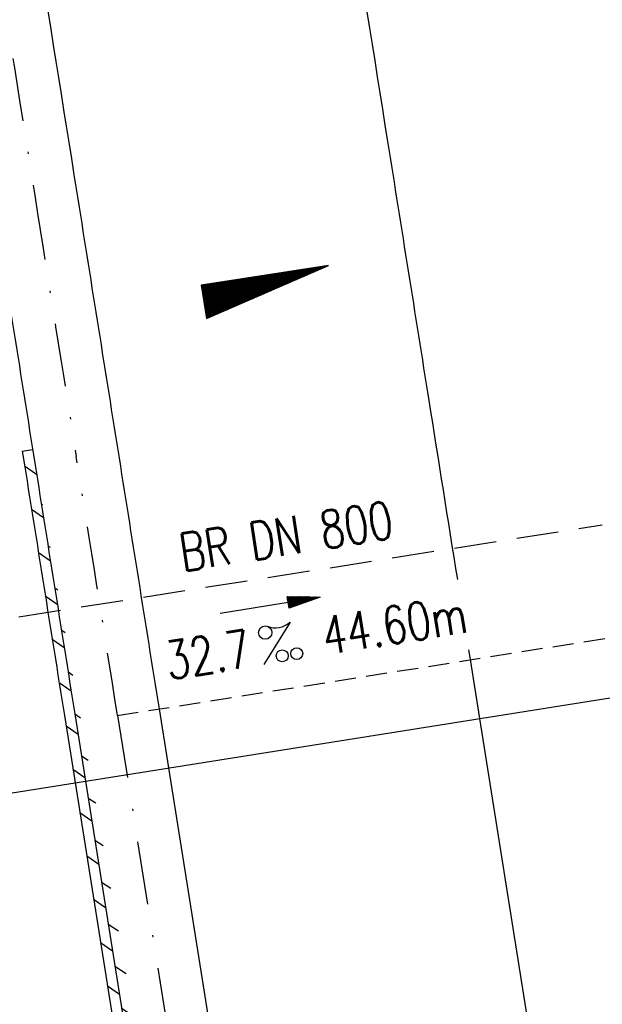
# Model space of a CAD drawing. Extents: x 447827 to 448299, y 438389 to 439851.
# Tile 7 of 21: x 448125 to 448153, y 438880 to 438927. Entities that reach past the tile are written whole.
import ezdxf
from ezdxf.enums import TextEntityAlignment as Align

# ---------------------------------------------------------------- set-up
doc = ezdxf.new("R2010")
doc.units = 0
doc.header["$LTSCALE"] = 2
doc.header["$MEASUREMENT"] = 0
for name, pattern in [('AUSGEZOGEN', [0]), ('GESTRICH-X2', [1.5, 1, -0.5]), ('GESTRICHELT', [0.75, 0.5, -0.25]), ('STRICHPT-X3', [3, 1.5, -0.75, 0, -0.75])]:
    doc.linetypes.add(name, pattern=pattern)
doc.layers.get('0').update_dxf_attribs({"linetype": 'AUSGEZOGEN'})
for name, color, linetype in [('ACHSE', 250, 'STRICHPT-X3'), ('FBR', 8, 'CONTINUOUS'), ('GEF', 7, 'CONTINUOUS'), ('HEKTOM', 250, 'GESTRICHELT'), ('KANAL', 7, 'GESTRICH-X2'), ('PFEIL', 7, 'CONTINUOUS'), ('Planeinteilung', 6, 'CONTINUOUS'), ('RAHMEN', 250, 'AUSGEZOGEN'), ('SCHLITZRINNE', 8, 'AUSGEZOGEN'), ('TEXTO', 4, 'CONTINUOUS'), ('TEXTU', 4, 'CONTINUOUS')]:
    doc.layers.add(name, color=color, linetype=linetype)
doc.styles.add('ROMANS', font='romans.shx', dxfattribs={"width": 0.8})

# ---------------------------------------------------------------- blocks, each defined once
blk = doc.blocks.new('PROM')
blk.add_line((1.566, 1.817), (0.019, 0.015))
for centre, radius in [((0.317, 1.51), 0.317), ((0.943, 0.291), 0.283), ((1.645, 0.287), 0.283)]:
    blk.add_circle(centre, radius)
blk.add_arc((0.992, 2.682), 1.033, 239.1414, 303.3549)
blk = doc.blocks.new('PFEIL2')
at = {"color": 0}
for p, q in [((0.88, 0.002), (-2.401, -0.012)), ((0.881, -0.271), (0.879, 0.276)), ((0.879, 0.276), (2.429, 0.009)), ((0.911, 0.27), (0.879, 0.265)), ((0.965, 0.261), (0.879, 0.246)), ((1.019, 0.252), (0.879, 0.228)), ((1.073, 0.242), (0.879, 0.209)), ((1.127, 0.233), (0.879, 0.191)), ((1.181, 0.224), (0.879, 0.172)), ((1.235, 0.214), (0.879, 0.154)), ((1.289, 0.205), (0.879, 0.135)), ((1.343, 0.196), (0.879, 0.117)), ((1.397, 0.187), (0.879, 0.098)), ((1.451, 0.177), (0.879, 0.08)), ((1.505, 0.168), (0.879, 0.061)), ((1.559, 0.159), (0.88, 0.043)), ((1.613, 0.149), (0.88, 0.024)), ((1.668, 0.14), (0.88, 0.006)), ((1.722, 0.131), (0.88, -0.013)), ((1.776, 0.121), (0.88, -0.031)), ((1.83, 0.112), (0.88, -0.05)), ((1.884, 0.103), (0.88, -0.068)), ((1.938, 0.094), (0.88, -0.087)), ((1.992, 0.084), (0.88, -0.105)), ((2.046, 0.075), (0.88, -0.124)), ((2.1, 0.066), (0.88, -0.142)), ((2.154, 0.056), (0.88, -0.161)), ((2.208, 0.047), (0.88, -0.179)), ((2.262, 0.038), (0.881, -0.198)), ((2.316, 0.029), (0.881, -0.216)), ((2.37, 0.019), (0.881, -0.235)), ((2.424, 0.01), (0.881, -0.253)), ((2.429, 0.009), (0.881, -0.271))]:
    blk.add_line(p, q, dxfattribs=at)
blk = doc.blocks.new('1135297')
at = {"layer": 'RAHMEN'}
blk.add_line((950, 5), (950, 292), dxfattribs=at)
blk = doc.blocks.new('*X5')
at = {"color": 0}
for p, q in [((725.827, 193.844), (727.436, 195.453)), ((725.827, 193.853), (727.427, 195.453)), ((725.827, 193.861), (727.418, 195.453)), ((725.827, 193.87), (727.409, 195.453)), ((725.827, 193.879), (727.401, 195.453)), ((725.827, 193.888), (727.392, 195.453)), ((725.827, 193.897), (727.383, 195.453)), ((725.827, 193.906), (727.374, 195.453)), ((725.827, 193.914), (727.365, 195.453)), ((725.827, 193.923), (727.356, 195.453)), ((725.827, 193.932), (727.347, 195.453)), ((725.827, 193.941), (727.339, 195.453)), ((725.827, 193.95), (727.33, 195.453)), ((725.827, 193.959), (727.321, 195.453)), ((725.827, 193.967), (727.312, 195.453)), ((725.827, 193.976), (727.303, 195.453)), ((725.827, 193.985), (727.294, 195.453)), ((725.827, 193.994), (727.286, 195.453)), ((725.827, 194.003), (727.277, 195.453)), ((725.827, 194.012), (727.268, 195.453)), ((725.827, 194.02), (727.259, 195.453)), ((725.827, 194.029), (727.25, 195.453)), ((725.827, 194.038), (727.241, 195.453)), ((725.827, 194.047), (727.233, 195.453)), ((725.827, 194.056), (727.224, 195.453)), ((725.827, 194.065), (727.215, 195.453)), ((725.827, 194.073), (727.206, 195.453)), ((725.827, 194.082), (727.197, 195.453)), ((725.827, 194.091), (727.188, 195.453)), ((725.827, 194.1), (727.18, 195.453)), ((725.827, 194.109), (727.171, 195.453)), ((725.827, 194.118), (727.162, 195.453)), ((725.827, 194.127), (727.153, 195.453)), ((725.827, 194.135), (727.144, 195.453)), ((725.827, 194.144), (727.135, 195.453)), ((725.827, 194.153), (727.127, 195.453)), ((725.827, 194.162), (727.118, 195.453)), ((725.827, 194.171), (727.109, 195.453)), ((725.827, 194.18), (727.1, 195.453)), ((725.827, 194.188), (727.091, 195.453)), ((725.827, 194.197), (727.082, 195.453)), ((725.827, 194.206), (727.073, 195.453)), ((725.827, 194.215), (727.065, 195.453)), ((725.827, 194.224), (727.056, 195.453)), ((725.827, 194.233), (727.047, 195.453)), ((725.827, 194.241), (727.038, 195.453)), ((725.827, 194.25), (727.029, 195.453)), ((725.827, 194.259), (727.02, 195.453)), ((725.827, 194.268), (727.012, 195.453)), ((725.827, 194.277), (727.003, 195.453)), ((725.827, 194.286), (726.994, 195.453)), ((725.827, 194.294), (726.985, 195.453)), ((725.827, 194.303), (726.976, 195.453)), ((725.827, 194.312), (726.967, 195.453)), ((725.827, 194.321), (726.959, 195.453)), ((725.827, 194.33), (726.95, 195.453)), ((725.827, 194.339), (726.941, 195.453)), ((725.827, 194.348), (726.932, 195.453)), ((725.827, 194.356), (726.923, 195.453)), ((725.827, 194.365), (726.914, 195.453)), ((725.827, 194.374), (726.906, 195.453)), ((725.827, 194.383), (726.897, 195.453)), ((725.827, 194.392), (726.888, 195.453)), ((725.827, 194.401), (726.879, 195.453)), ((725.827, 194.409), (726.87, 195.453)), ((725.827, 194.418), (726.861, 195.453)), ((725.827, 194.427), (726.853, 195.453)), ((725.827, 194.436), (726.844, 195.453)), ((725.827, 194.445), (726.835, 195.453)), ((725.827, 194.454), (726.826, 195.453)), ((725.827, 194.462), (726.817, 195.453)), ((725.827, 194.471), (726.808, 195.453)), ((725.827, 194.48), (726.799, 195.453)), ((725.827, 194.489), (726.791, 195.453)), ((725.827, 194.498), (726.782, 195.453)), ((725.827, 194.507), (726.773, 195.453)), ((725.827, 194.515), (726.764, 195.453)), ((725.827, 194.524), (726.755, 195.453)), ((725.827, 194.533), (726.746, 195.453)), ((725.827, 194.542), (726.738, 195.453)), ((725.827, 194.551), (726.729, 195.453)), ((725.827, 194.56), (726.72, 195.453)), ((725.827, 194.568), (726.711, 195.453)), ((725.827, 194.577), (726.702, 195.453)), ((725.827, 194.586), (726.693, 195.453)), ((725.827, 194.595), (726.685, 195.453)), ((725.827, 194.604), (726.676, 195.453)), ((725.827, 194.613), (726.667, 195.453)), ((725.827, 194.622), (726.658, 195.453)), ((725.827, 194.63), (726.649, 195.453)), ((725.827, 194.639), (726.64, 195.453)), ((725.827, 194.648), (726.632, 195.453)), ((725.827, 194.657), (726.623, 195.453)), ((725.827, 194.666), (726.614, 195.453)), ((725.827, 194.675), (726.605, 195.453)), ((725.827, 194.683), (726.596, 195.453)), ((725.827, 194.692), (726.587, 195.453)), ((725.827, 194.701), (726.579, 195.453)), ((725.827, 194.71), (726.57, 195.453)), ((725.827, 194.719), (726.561, 195.453)), ((725.827, 194.728), (726.552, 195.453)), ((725.827, 194.736), (726.543, 195.453)), ((725.827, 194.745), (726.534, 195.453)), ((725.827, 194.754), (726.525, 195.453)), ((725.827, 194.763), (726.517, 195.453)), ((725.827, 194.772), (726.508, 195.453)), ((725.827, 194.781), (726.499, 195.453)), ((725.827, 194.789), (726.49, 195.453)), ((725.827, 194.798), (726.481, 195.453)), ((725.827, 194.807), (726.472, 195.453)), ((725.827, 194.816), (726.464, 195.453)), ((725.827, 194.825), (726.455, 195.453)), ((725.827, 194.834), (726.446, 195.453)), ((725.827, 194.842), (726.437, 195.453)), ((725.827, 194.851), (726.428, 195.453)), ((725.827, 194.86), (726.419, 195.453)), ((725.827, 194.869), (726.411, 195.453)), ((725.827, 194.878), (726.402, 195.453)), ((725.827, 194.887), (726.393, 195.453)), ((725.827, 194.896), (726.384, 195.453)), ((725.827, 194.904), (726.375, 195.453)), ((725.827, 194.913), (726.366, 195.453)), ((725.827, 194.922), (726.358, 195.453)), ((725.827, 194.931), (726.349, 195.453)), ((725.827, 194.94), (726.34, 195.453)), ((725.827, 194.949), (726.331, 195.453)), ((725.827, 194.957), (726.322, 195.453)), ((725.827, 194.966), (726.313, 195.453)), ((725.827, 194.975), (726.305, 195.453)), ((725.827, 194.984), (726.296, 195.453)), ((725.827, 194.993), (726.287, 195.453)), ((725.827, 195.002), (726.278, 195.453)), ((725.827, 195.01), (726.269, 195.453)), ((725.827, 195.019), (726.26, 195.453)), ((725.827, 195.028), (726.251, 195.453)), ((725.827, 195.037), (726.243, 195.453)), ((725.827, 195.046), (726.234, 195.453)), ((725.827, 195.055), (726.225, 195.453)), ((725.827, 195.063), (726.216, 195.453)), ((725.827, 195.072), (726.207, 195.453)), ((725.827, 195.081), (726.198, 195.453)), ((725.827, 195.09), (726.19, 195.453)), ((725.827, 195.099), (726.181, 195.453)), ((725.827, 195.108), (726.172, 195.453)), ((725.827, 195.116), (726.163, 195.453)), ((725.827, 195.125), (726.154, 195.453)), ((725.827, 195.134), (726.145, 195.453)), ((725.827, 195.143), (726.137, 195.453)), ((725.827, 195.152), (726.128, 195.453)), ((725.827, 195.161), (726.119, 195.453)), ((725.827, 195.17), (726.11, 195.453)), ((725.827, 195.178), (726.101, 195.453)), ((725.827, 195.187), (726.092, 195.453)), ((725.827, 195.196), (726.084, 195.453)), ((725.827, 195.205), (726.075, 195.453)), ((725.827, 195.214), (726.066, 195.453)), ((725.827, 195.223), (726.057, 195.453)), ((725.827, 195.231), (726.048, 195.453)), ((725.827, 195.24), (726.039, 195.453)), ((725.827, 195.249), (726.031, 195.453)), ((725.827, 195.258), (726.022, 195.453)), ((725.827, 195.267), (726.013, 195.453)), ((725.827, 195.276), (726.004, 195.453)), ((725.827, 195.284), (725.995, 195.453)), ((725.827, 195.293), (725.986, 195.453)), ((725.827, 195.302), (725.977, 195.453)), ((725.827, 195.311), (725.969, 195.453)), ((725.827, 195.32), (725.96, 195.453)), ((725.827, 195.329), (725.951, 195.453)), ((725.827, 195.337), (725.942, 195.453)), ((725.827, 195.346), (725.933, 195.453)), ((725.827, 195.355), (725.924, 195.453)), ((725.827, 195.364), (725.916, 195.453)), ((725.827, 195.373), (725.907, 195.453)), ((725.827, 195.382), (725.898, 195.453)), ((725.827, 195.39), (725.889, 195.453)), ((725.827, 195.399), (725.88, 195.453)), ((725.827, 195.408), (725.871, 195.453)), ((725.827, 195.417), (725.863, 195.453)), ((725.827, 195.426), (725.854, 195.453)), ((725.827, 195.435), (725.845, 195.453)), ((725.827, 195.444), (725.836, 195.453)), ((725.827, 193.826), (727.433, 195.433)), ((725.827, 193.817), (727.43, 195.421)), ((725.827, 193.808), (727.427, 195.409)), ((725.827, 193.799), (727.424, 195.397)), ((725.827, 193.791), (727.421, 195.385)), ((725.827, 193.782), (727.418, 195.373)), ((725.827, 193.773), (727.414, 195.361)), ((725.827, 193.764), (727.411, 195.349)), ((725.827, 193.755), (727.408, 195.337)), ((725.827, 193.746), (727.405, 195.325)), ((725.827, 193.738), (727.402, 195.313)), ((725.827, 193.729), (727.399, 195.301)), ((725.827, 193.72), (727.395, 195.289)), ((725.827, 193.711), (727.392, 195.277)), ((725.827, 193.702), (727.389, 195.265)), ((725.827, 193.693), (727.386, 195.253)), ((725.827, 193.685), (727.383, 195.241)), ((725.827, 193.676), (727.38, 195.229)), ((725.827, 193.667), (727.377, 195.217)), ((725.827, 193.658), (727.373, 195.205)), ((725.827, 193.649), (727.37, 195.193)), ((725.827, 193.64), (727.367, 195.181)), ((725.827, 193.632), (727.364, 195.169)), ((725.827, 193.623), (727.361, 195.157)), ((725.827, 193.614), (727.358, 195.145)), ((725.827, 193.605), (727.354, 195.133)), ((725.827, 193.596), (727.351, 195.121)), ((725.827, 193.587), (727.348, 195.109)), ((725.827, 193.579), (727.345, 195.097)), ((725.827, 193.57), (727.342, 195.085)), ((725.827, 193.561), (727.339, 195.073)), ((725.827, 193.552), (727.336, 195.061)), ((725.827, 193.543), (727.332, 195.049)), ((725.827, 193.534), (727.329, 195.037)), ((725.827, 193.525), (727.326, 195.025)), ((725.827, 193.517), (727.323, 195.013)), ((725.827, 193.508), (727.32, 195.001)), ((725.827, 193.499), (727.317, 194.989)), ((725.827, 193.49), (727.313, 194.977)), ((725.827, 193.481), (727.31, 194.965)), ((725.827, 193.472), (727.307, 194.953)), ((725.827, 193.464), (727.304, 194.941)), ((725.827, 193.455), (727.301, 194.929)), ((725.827, 193.446), (727.298, 194.917)), ((725.827, 193.437), (727.295, 194.905)), ((725.827, 193.428), (727.291, 194.893)), ((725.827, 193.419), (727.288, 194.881)), ((725.827, 193.411), (727.285, 194.869)), ((725.827, 193.402), (727.282, 194.857)), ((725.827, 193.393), (727.279, 194.845)), ((725.827, 193.384), (727.276, 194.833)), ((725.827, 193.375), (727.272, 194.821)), ((725.827, 193.366), (727.269, 194.809)), ((725.827, 193.358), (727.266, 194.797)), ((725.827, 193.349), (727.263, 194.785)), ((725.827, 193.34), (727.26, 194.773)), ((725.827, 193.331), (727.257, 194.761)), ((725.827, 193.322), (727.254, 194.749)), ((725.827, 193.313), (727.25, 194.737)), ((725.827, 193.305), (727.247, 194.725)), ((725.827, 193.296), (727.244, 194.713)), ((725.827, 193.287), (727.241, 194.701)), ((725.827, 193.278), (727.238, 194.689)), ((725.827, 193.269), (727.235, 194.677)), ((725.827, 193.26), (727.231, 194.665)), ((725.827, 193.251), (727.228, 194.653)), ((725.827, 193.243), (727.225, 194.641)), ((725.827, 193.234), (727.222, 194.629)), ((725.827, 193.225), (727.219, 194.617)), ((725.827, 193.216), (727.216, 194.605)), ((725.827, 193.207), (727.213, 194.593)), ((725.827, 193.198), (727.209, 194.581)), ((725.827, 193.19), (727.206, 194.569)), ((725.827, 193.181), (727.203, 194.557)), ((725.827, 193.172), (727.2, 194.545)), ((725.827, 193.163), (727.197, 194.533)), ((725.827, 193.154), (727.194, 194.521)), ((725.827, 193.145), (727.19, 194.509)), ((725.827, 193.137), (727.187, 194.497)), ((725.827, 193.128), (727.184, 194.485)), ((725.827, 193.119), (727.181, 194.473)), ((725.827, 193.11), (727.178, 194.461)), ((725.827, 193.101), (727.175, 194.449)), ((725.827, 193.092), (727.172, 194.437)), ((725.827, 193.084), (727.168, 194.425)), ((725.827, 193.075), (727.165, 194.413)), ((725.827, 193.066), (727.162, 194.401)), ((725.827, 193.057), (727.159, 194.389)), ((725.827, 193.048), (727.156, 194.377)), ((725.827, 193.039), (727.153, 194.365)), ((725.827, 193.031), (727.149, 194.353)), ((725.827, 193.022), (727.146, 194.341)), ((725.827, 193.013), (727.143, 194.329)), ((725.827, 193.004), (727.14, 194.317)), ((725.827, 192.995), (727.137, 194.305)), ((725.827, 192.986), (727.134, 194.293)), ((725.827, 192.977), (727.131, 194.281)), ((725.827, 192.969), (727.127, 194.269)), ((725.827, 192.96), (727.124, 194.257)), ((725.827, 192.951), (727.121, 194.245)), ((725.827, 192.942), (727.118, 194.233)), ((725.827, 192.933), (727.115, 194.221)), ((725.827, 192.924), (727.112, 194.209)), ((725.827, 192.916), (727.108, 194.197)), ((725.827, 192.907), (727.105, 194.185)), ((725.827, 192.898), (727.102, 194.173)), ((725.827, 192.889), (727.099, 194.161)), ((725.827, 192.88), (727.096, 194.15)), ((725.827, 192.871), (727.093, 194.138)), ((725.827, 192.863), (727.09, 194.126)), ((725.827, 192.854), (727.086, 194.114)), ((725.827, 192.845), (727.083, 194.102)), ((725.827, 192.836), (727.08, 194.09)), ((725.827, 192.827), (727.077, 194.078)), ((725.827, 192.818), (727.074, 194.066)), ((725.827, 192.81), (727.071, 194.054)), ((725.827, 192.801), (727.068, 194.042)), ((725.827, 192.792), (727.064, 194.03)), ((725.827, 192.783), (727.061, 194.018)), ((725.827, 192.774), (727.058, 194.006)), ((725.827, 192.765), (727.055, 193.994)), ((725.827, 192.757), (727.052, 193.982)), ((725.827, 192.748), (727.049, 193.97)), ((725.827, 192.739), (727.045, 193.958)), ((725.827, 192.73), (727.042, 193.946)), ((725.827, 192.721), (727.039, 193.934)), ((725.827, 192.712), (727.036, 193.922)), ((725.827, 192.703), (727.033, 193.91)), ((725.827, 192.695), (727.03, 193.898)), ((725.827, 192.686), (727.027, 193.886)), ((725.827, 192.677), (727.023, 193.874)), ((725.827, 192.668), (727.02, 193.862)), ((725.827, 192.659), (727.017, 193.85)), ((725.827, 192.65), (727.014, 193.838)), ((725.827, 192.642), (727.011, 193.826)), ((725.827, 192.633), (727.008, 193.814)), ((725.827, 192.624), (727.004, 193.802)), ((725.827, 192.615), (727.001, 193.79)), ((725.827, 192.606), (726.998, 193.778)), ((725.827, 192.597), (726.995, 193.766)), ((725.827, 192.589), (726.992, 193.754)), ((725.827, 192.58), (726.989, 193.742)), ((725.827, 192.571), (726.986, 193.73)), ((725.827, 192.562), (726.982, 193.718)), ((725.827, 192.553), (726.979, 193.706)), ((725.827, 192.544), (726.976, 193.694)), ((725.827, 192.536), (726.973, 193.682)), ((725.827, 192.527), (726.97, 193.67)), ((725.827, 192.518), (726.967, 193.658)), ((725.827, 192.509), (726.963, 193.646)), ((725.827, 192.5), (726.96, 193.634)), ((725.827, 192.491), (726.957, 193.622)), ((725.827, 192.483), (726.954, 193.61)), ((725.827, 192.474), (726.951, 193.598)), ((725.827, 192.465), (726.948, 193.586)), ((725.827, 192.456), (726.945, 193.574)), ((725.827, 192.447), (726.941, 193.562)), ((725.827, 192.438), (726.938, 193.55)), ((725.827, 192.429), (726.935, 193.538)), ((725.827, 192.421), (726.932, 193.526)), ((725.827, 192.412), (726.929, 193.514)), ((725.827, 192.403), (726.926, 193.502)), ((725.827, 192.394), (726.922, 193.49)), ((725.827, 192.385), (726.919, 193.478)), ((725.827, 192.376), (726.916, 193.466)), ((725.827, 192.368), (726.913, 193.454)), ((725.827, 192.359), (726.91, 193.442)), ((725.827, 192.35), (726.907, 193.43)), ((725.827, 192.341), (726.904, 193.418)), ((725.827, 192.332), (726.9, 193.406)), ((725.827, 192.323), (726.897, 193.394)), ((725.827, 192.315), (726.894, 193.382)), ((725.827, 192.306), (726.891, 193.37)), ((725.827, 192.297), (726.888, 193.358)), ((725.827, 192.288), (726.885, 193.346)), ((725.827, 192.279), (726.881, 193.334)), ((725.827, 192.27), (726.878, 193.322)), ((725.827, 192.262), (726.875, 193.31)), ((725.827, 192.253), (726.872, 193.298)), ((725.827, 192.244), (726.869, 193.286)), ((725.827, 192.235), (726.866, 193.274)), ((725.827, 192.226), (726.863, 193.262)), ((725.827, 192.217), (726.859, 193.25)), ((725.827, 192.209), (726.856, 193.238)), ((725.827, 192.2), (726.853, 193.226)), ((725.827, 192.191), (726.85, 193.214)), ((725.827, 192.182), (726.847, 193.202)), ((725.827, 192.173), (726.844, 193.19)), ((725.827, 192.164), (726.84, 193.178)), ((725.827, 192.155), (726.837, 193.166)), ((725.827, 192.147), (726.834, 193.154)), ((725.827, 192.138), (726.831, 193.142)), ((725.827, 192.129), (726.828, 193.13)), ((725.827, 192.12), (726.825, 193.118)), ((725.827, 192.111), (726.822, 193.106)), ((725.827, 192.102), (726.818, 193.094)), ((725.827, 192.094), (726.815, 193.082)), ((725.827, 192.085), (726.812, 193.07)), ((725.827, 192.076), (726.809, 193.058)), ((725.827, 192.067), (726.806, 193.046)), ((725.827, 192.058), (726.803, 193.034)), ((725.827, 192.049), (726.799, 193.022)), ((725.827, 192.041), (726.796, 193.01)), ((725.827, 192.032), (726.793, 192.998)), ((725.827, 192.023), (726.79, 192.986)), ((725.827, 192.014), (726.787, 192.974)), ((725.827, 192.005), (726.784, 192.962)), ((725.827, 191.996), (726.781, 192.95)), ((725.827, 191.988), (726.777, 192.938)), ((725.827, 191.979), (726.774, 192.926)), ((725.827, 191.97), (726.771, 192.914)), ((725.827, 191.961), (726.768, 192.902)), ((725.827, 191.952), (726.765, 192.89)), ((725.827, 191.943), (726.762, 192.878)), ((725.827, 191.935), (726.758, 192.866)), ((725.827, 191.926), (726.755, 192.854)), ((725.827, 191.917), (726.752, 192.842)), ((725.827, 191.908), (726.749, 192.83)), ((725.827, 191.899), (726.746, 192.818)), ((725.827, 191.89), (726.743, 192.806)), ((725.827, 191.881), (726.74, 192.794)), ((725.827, 191.873), (726.736, 192.782)), ((725.827, 191.864), (726.733, 192.77)), ((725.827, 191.855), (726.73, 192.758)), ((725.827, 191.846), (726.727, 192.746)), ((725.827, 191.837), (726.724, 192.734)), ((725.827, 191.828), (726.721, 192.722)), ((725.827, 191.82), (726.717, 192.71)), ((725.827, 191.811), (726.714, 192.698)), ((725.827, 191.802), (726.711, 192.686)), ((725.827, 191.793), (726.708, 192.674)), ((725.827, 191.784), (726.705, 192.662)), ((725.827, 191.775), (726.702, 192.65)), ((725.827, 191.767), (726.699, 192.639)), ((725.827, 191.758), (726.695, 192.627)), ((725.827, 191.749), (726.692, 192.615)), ((725.827, 191.74), (726.689, 192.603)), ((725.827, 191.731), (726.686, 192.591)), ((725.827, 191.722), (726.683, 192.579)), ((725.827, 191.714), (726.68, 192.567)), ((725.827, 191.705), (726.677, 192.555)), ((725.827, 191.696), (726.673, 192.543)), ((725.827, 191.687), (726.67, 192.531)), ((725.827, 191.678), (726.667, 192.519)), ((725.827, 191.669), (726.664, 192.507)), ((725.827, 191.66), (726.661, 192.495)), ((725.827, 191.652), (726.658, 192.483)), ((725.827, 191.643), (726.654, 192.471)), ((725.827, 191.634), (726.651, 192.459)), ((725.827, 191.625), (726.648, 192.447)), ((725.827, 191.616), (726.645, 192.435)), ((725.827, 191.607), (726.642, 192.423)), ((725.827, 191.599), (726.639, 192.411)), ((725.827, 191.59), (726.636, 192.399)), ((725.827, 191.581), (726.632, 192.387)), ((725.827, 191.572), (726.629, 192.375)), ((725.827, 191.563), (726.626, 192.363)), ((725.827, 191.554), (726.623, 192.351)), ((725.827, 191.546), (726.62, 192.339)), ((725.827, 191.537), (726.617, 192.327)), ((725.827, 191.528), (726.613, 192.315)), ((725.827, 191.519), (726.61, 192.303)), ((725.827, 191.51), (726.607, 192.291)), ((725.827, 191.501), (726.604, 192.279)), ((725.827, 191.493), (726.601, 192.267)), ((725.827, 191.484), (726.598, 192.255)), ((725.827, 191.475), (726.595, 192.243)), ((725.827, 191.466), (726.591, 192.231)), ((725.827, 191.457), (726.588, 192.219)), ((725.827, 191.448), (726.585, 192.207)), ((725.827, 191.44), (726.582, 192.195)), ((725.827, 191.431), (726.579, 192.183)), ((725.827, 191.422), (726.576, 192.171)), ((725.827, 191.413), (726.572, 192.159)), ((725.827, 191.404), (726.569, 192.147)), ((725.827, 191.395), (726.566, 192.135)), ((725.827, 191.386), (726.563, 192.123)), ((725.827, 191.378), (726.56, 192.111)), ((725.827, 191.369), (726.557, 192.099)), ((725.827, 191.36), (726.554, 192.087)), ((725.827, 191.351), (726.55, 192.075)), ((725.827, 191.342), (726.547, 192.063)), ((725.827, 191.333), (726.544, 192.051)), ((725.827, 191.325), (726.541, 192.039)), ((725.827, 191.316), (726.538, 192.027)), ((725.827, 191.307), (726.535, 192.015)), ((725.827, 191.298), (726.531, 192.003)), ((725.827, 191.289), (726.528, 191.991)), ((725.827, 191.28), (726.525, 191.979)), ((725.827, 191.272), (726.522, 191.967)), ((725.827, 191.263), (726.519, 191.955)), ((725.827, 191.254), (726.516, 191.943)), ((725.827, 191.245), (726.513, 191.931)), ((725.827, 191.236), (726.509, 191.919)), ((725.827, 191.227), (726.506, 191.907)), ((725.827, 191.219), (726.503, 191.895)), ((725.827, 191.21), (726.5, 191.883)), ((725.827, 191.201), (726.497, 191.871)), ((725.827, 191.192), (726.494, 191.859)), ((725.827, 191.183), (726.49, 191.847)), ((725.827, 191.174), (726.487, 191.835)), ((725.827, 191.166), (726.484, 191.823)), ((725.827, 191.157), (726.481, 191.811)), ((725.827, 191.148), (726.478, 191.799)), ((725.827, 191.139), (726.475, 191.787)), ((725.827, 191.13), (726.472, 191.775)), ((725.827, 191.121), (726.468, 191.763)), ((725.827, 191.112), (726.465, 191.751)), ((725.827, 191.104), (726.462, 191.739)), ((725.827, 191.095), (726.459, 191.727)), ((725.827, 191.086), (726.456, 191.715)), ((725.827, 191.077), (726.453, 191.703)), ((725.827, 191.068), (726.449, 191.691)), ((725.827, 191.059), (726.446, 191.679)), ((725.827, 191.051), (726.443, 191.667)), ((725.827, 191.042), (726.44, 191.655)), ((725.827, 191.033), (726.437, 191.643)), ((725.827, 191.024), (726.434, 191.631)), ((725.827, 191.015), (726.431, 191.619)), ((725.827, 191.006), (726.427, 191.607)), ((725.827, 190.998), (726.424, 191.595)), ((725.827, 190.989), (726.421, 191.583)), ((725.827, 190.98), (726.418, 191.571)), ((725.827, 190.971), (726.415, 191.559)), ((725.827, 190.962), (726.412, 191.547)), ((725.827, 190.953), (726.408, 191.535)), ((725.827, 190.945), (726.405, 191.523)), ((725.827, 190.936), (726.402, 191.511)), ((725.827, 190.927), (726.399, 191.499)), ((725.827, 190.918), (726.396, 191.487)), ((725.827, 190.909), (726.393, 191.475)), ((725.827, 190.9), (726.39, 191.463)), ((725.827, 190.892), (726.386, 191.451)), ((725.827, 190.883), (726.383, 191.439)), ((725.827, 190.874), (726.38, 191.427)), ((725.827, 190.865), (726.377, 191.415)), ((725.827, 190.856), (726.374, 191.403)), ((725.827, 190.847), (726.371, 191.391)), ((725.827, 190.838), (726.367, 191.379)), ((725.827, 190.83), (726.364, 191.367)), ((725.827, 190.821), (726.361, 191.355)), ((725.827, 190.812), (726.358, 191.343)), ((725.827, 190.803), (726.355, 191.331)), ((725.827, 190.794), (726.352, 191.319)), ((725.827, 190.785), (726.349, 191.307)), ((725.827, 190.777), (726.345, 191.295)), ((725.827, 190.768), (726.342, 191.283)), ((725.827, 190.759), (726.339, 191.271)), ((725.827, 190.75), (726.336, 191.259)), ((725.827, 190.741), (726.333, 191.247)), ((725.827, 190.732), (726.33, 191.235)), ((725.827, 190.724), (726.326, 191.223)), ((725.827, 190.715), (726.323, 191.211)), ((725.827, 190.706), (726.32, 191.199)), ((725.827, 190.697), (726.317, 191.187)), ((725.827, 190.688), (726.314, 191.175)), ((725.827, 190.679), (726.311, 191.163)), ((725.827, 190.671), (726.308, 191.151)), ((725.827, 190.662), (726.304, 191.139)), ((725.827, 190.653), (726.301, 191.128)), ((725.827, 190.644), (726.298, 191.116)), ((725.827, 190.635), (726.295, 191.104)), ((725.827, 190.626), (726.292, 191.092)), ((725.827, 190.618), (726.289, 191.08)), ((725.827, 190.609), (726.286, 191.068)), ((725.827, 190.6), (726.282, 191.056)), ((725.827, 190.591), (726.279, 191.044)), ((725.827, 190.582), (726.276, 191.032)), ((725.827, 190.573), (726.273, 191.02)), ((725.827, 190.564), (726.27, 191.008)), ((725.827, 190.556), (726.267, 190.996)), ((725.827, 190.547), (726.263, 190.984)), ((725.827, 190.538), (726.26, 190.972)), ((725.827, 190.529), (726.257, 190.96)), ((725.827, 190.52), (726.254, 190.948)), ((725.827, 190.511), (726.251, 190.936)), ((725.827, 190.503), (726.248, 190.924)), ((725.827, 190.494), (726.245, 190.912)), ((725.827, 190.485), (726.241, 190.9)), ((725.827, 190.476), (726.238, 190.888)), ((725.827, 190.467), (726.235, 190.876)), ((725.827, 190.458), (726.232, 190.864)), ((725.827, 190.45), (726.229, 190.852)), ((725.827, 190.441), (726.226, 190.84)), ((725.827, 190.432), (726.222, 190.828)), ((725.827, 190.423), (726.219, 190.816)), ((725.827, 190.414), (726.216, 190.804)), ((725.827, 190.405), (726.213, 190.792)), ((725.827, 190.397), (726.21, 190.78)), ((725.827, 190.388), (726.207, 190.768)), ((725.827, 190.379), (726.204, 190.756)), ((725.827, 190.37), (726.2, 190.744)), ((725.827, 190.361), (726.197, 190.732)), ((725.827, 190.352), (726.194, 190.72)), ((725.827, 190.344), (726.191, 190.708)), ((725.827, 190.335), (726.188, 190.696)), ((725.827, 190.326), (726.185, 190.684)), ((725.827, 190.317), (726.181, 190.672)), ((725.827, 190.308), (726.178, 190.66)), ((725.827, 190.299), (726.175, 190.648)), ((725.827, 190.29), (726.172, 190.636)), ((725.827, 190.282), (726.169, 190.624)), ((725.827, 190.273), (726.166, 190.612)), ((725.827, 190.264), (726.163, 190.6)), ((725.827, 190.255), (726.159, 190.588)), ((725.827, 190.246), (726.156, 190.576)), ((725.827, 190.237), (726.153, 190.564)), ((725.827, 190.229), (726.15, 190.552)), ((725.827, 190.22), (726.147, 190.54)), ((725.827, 190.211), (726.144, 190.528)), ((725.827, 190.202), (726.14, 190.516)), ((725.827, 190.193), (726.137, 190.504)), ((725.827, 190.184), (726.134, 190.492)), ((725.827, 190.176), (726.131, 190.48)), ((725.827, 190.167), (726.128, 190.468)), ((725.827, 190.158), (726.125, 190.456)), ((725.827, 190.149), (726.122, 190.444)), ((725.827, 190.14), (726.118, 190.432)), ((725.827, 190.131), (726.115, 190.42)), ((725.827, 190.123), (726.112, 190.408)), ((725.827, 190.114), (726.109, 190.396)), ((725.827, 190.105), (726.106, 190.384)), ((725.827, 190.096), (726.103, 190.372)), ((725.827, 190.087), (726.099, 190.36)), ((725.827, 190.078), (726.096, 190.348)), ((725.827, 190.07), (726.093, 190.336)), ((725.827, 190.061), (726.09, 190.324)), ((725.827, 190.052), (726.087, 190.312)), ((725.827, 190.043), (726.084, 190.3)), ((725.827, 190.034), (726.081, 190.288)), ((725.827, 190.025), (726.077, 190.276)), ((725.827, 190.016), (726.074, 190.264)), ((725.827, 190.008), (726.071, 190.252)), ((725.827, 189.999), (726.068, 190.24)), ((725.827, 189.99), (726.065, 190.228)), ((725.827, 189.981), (726.062, 190.216)), ((725.827, 189.972), (726.058, 190.204)), ((725.827, 189.963), (726.055, 190.192)), ((725.827, 189.955), (726.052, 190.18)), ((725.827, 189.946), (726.049, 190.168)), ((725.827, 189.937), (726.046, 190.156)), ((725.827, 189.928), (726.043, 190.144)), ((725.827, 189.919), (726.04, 190.132)), ((725.827, 189.91), (726.036, 190.12)), ((725.827, 189.902), (726.033, 190.108)), ((725.827, 189.893), (726.03, 190.096)), ((725.827, 189.884), (726.027, 190.084)), ((725.827, 189.875), (726.024, 190.072)), ((725.827, 189.866), (726.021, 190.06)), ((725.827, 189.857), (726.017, 190.048)), ((725.827, 189.849), (726.014, 190.036)), ((725.827, 189.84), (726.011, 190.024)), ((725.827, 189.831), (726.008, 190.012)), ((725.827, 189.822), (726.005, 190)), ((725.827, 189.813), (726.002, 189.988)), ((725.827, 189.804), (725.999, 189.976)), ((725.827, 189.796), (725.995, 189.964)), ((725.827, 189.787), (725.992, 189.952)), ((725.827, 189.778), (725.989, 189.94)), ((725.827, 189.769), (725.986, 189.928)), ((725.827, 189.76), (725.983, 189.916)), ((725.827, 189.751), (725.98, 189.904)), ((725.827, 189.742), (725.976, 189.892)), ((725.827, 189.734), (725.973, 189.88)), ((725.827, 189.725), (725.97, 189.868)), ((725.827, 189.716), (725.967, 189.856)), ((725.827, 189.707), (725.964, 189.844)), ((725.827, 189.698), (725.961, 189.832)), ((725.827, 189.689), (725.958, 189.82)), ((725.827, 189.681), (725.954, 189.808)), ((725.827, 189.672), (725.951, 189.796)), ((725.827, 189.663), (725.948, 189.784)), ((725.827, 189.654), (725.945, 189.772)), ((725.827, 189.645), (725.942, 189.76)), ((725.827, 189.636), (725.939, 189.748)), ((725.827, 189.628), (725.935, 189.736)), ((725.827, 189.619), (725.932, 189.724)), ((725.827, 189.61), (725.929, 189.712)), ((725.827, 189.601), (725.926, 189.7)), ((725.827, 189.592), (725.923, 189.688)), ((725.827, 189.583), (725.92, 189.676)), ((725.827, 189.575), (725.917, 189.664)), ((725.827, 189.566), (725.913, 189.652)), ((725.827, 189.557), (725.91, 189.64)), ((725.827, 189.548), (725.907, 189.628)), ((725.827, 189.539), (725.904, 189.616)), ((725.827, 189.53), (725.901, 189.605)), ((725.827, 189.521), (725.898, 189.593)), ((725.827, 189.513), (725.895, 189.581)), ((725.827, 189.504), (725.891, 189.569)), ((725.827, 189.495), (725.888, 189.557)), ((725.827, 189.486), (725.885, 189.545)), ((725.827, 189.477), (725.882, 189.533)), ((725.827, 189.468), (725.879, 189.521)), ((725.827, 189.46), (725.876, 189.509)), ((725.827, 189.451), (725.872, 189.497)), ((725.827, 189.442), (725.869, 189.485)), ((725.827, 189.433), (725.866, 189.473)), ((725.827, 189.424), (725.863, 189.461)), ((725.827, 189.415), (725.86, 189.449)), ((725.827, 189.407), (725.857, 189.437)), ((725.827, 189.398), (725.854, 189.425)), ((725.827, 189.389), (725.85, 189.413)), ((725.827, 189.38), (725.847, 189.401)), ((725.827, 189.371), (725.844, 189.389)), ((725.827, 189.362), (725.841, 189.377)), ((725.827, 189.354), (725.838, 189.365)), ((725.827, 189.345), (725.835, 189.353)), ((725.827, 189.336), (725.831, 189.341))]:
    blk.add_line(p, q, dxfattribs=at)
blk = doc.blocks.new('GEF')
at = {"color": 0}
for p, q in [((0.01, 0.018), (0.01, 6.148)), ((1.622, 6.148), (0.01, 0.018)), ((0.01, 6.148), (1.622, 6.148))]:
    blk.add_line(p, q, dxfattribs=at)
blk.add_blockref('*X5', (-725.817, -189.305), dxfattribs=at)

msp = doc.modelspace()

# ---------------------------------------------------------------- hatches: boundary and pattern name
at = {"layer": 'SCHLITZRINNE'}
h = msp.add_hatch(dxfattribs=at)
h.set_pattern_fill('_USER', color=256, scale=1.5, angle=45, style=0, pattern_type=0)
h.set_pattern_definition([(324.8574, (448134.7023, 438851.6164), (0.86342, 1.226583), [])])
edge = h.paths.add_edge_path()
edge.add_line((448125.443, 438906.454), (448125.936, 438906.533))
edge.add_line((448125.936, 438906.533), (448126.04, 438905.88))
edge.add_arc((261507.524, 409202.339), 188967.645, 9.03995391, 9.04374407, ccw=False)
edge.add_line((448128.005, 438893.535), (448131.933, 438868.846))
edge.add_line((448131.933, 438868.846), (448133.254, 438860.539))
edge.add_arc((449371.197, 439057.494), 1253.513, 189.039943, 189.277818)
edge.add_arc((454072.816, 439825.545), 6017.453, 189.2778182, 189.3863877)
edge.add_arc((449284.377, 439033.993), 1164.031, 189.386388, 189.87641)
edge.add_arc((450764.431, 439291.676), 2666.349, 189.87641, 190.200181)
edge.add_arc((449881.193, 439132.753), 1768.927, 190.200181, 190.588964)
edge.add_arc((450188.848, 439190.268), 2081.912, 190.588964, 190.947332)
edge.add_arc((450096.336, 439172.374), 1987.685, 190.947332, 191.307685)
edge.add_arc((450103.529, 439173.812), 1995.02, 191.307685, 191.667375)
edge.add_arc((450113.912, 439175.956), 2005.623, 191.667375, 192.024165)
edge.add_arc((450128.354, 439179.032), 2020.389, 192.024165, 192.37965)
edge.add_arc((450121.636, 439177.558), 2013.511, 192.37965, 192.73712)
edge.add_arc((450090.705, 439170.566), 1981.8, 192.73712, 193.097438)
edge.add_arc((450089.716, 439170.336), 1980.784, 193.097438, 193.45758)
edge.add_arc((450128.145, 439179.532), 2020.298, 193.45758, 193.814181)
edge.add_arc((450131.046, 439180.245), 2023.285, 193.814181, 194.170205)
edge.add_arc((450093.866, 439170.858), 1984.938, 194.170205, 194.529652)
edge.add_arc((450094.254, 439170.958), 1985.339, 194.529652, 194.889491)
edge.add_arc((450121.506, 439178.204), 2013.538, 194.889491, 195.246802)
edge.add_arc((450124.649, 439179.061), 2016.795, 195.246802, 195.602873)
edge.add_arc((450111.382, 439175.356), 2003.021, 195.602873, 195.960167)
edge.add_arc((450101.557, 439172.546), 1992.802, 195.960167, 196.3197)
edge.add_arc((450106.363, 439173.953), 1997.81, 196.3197, 196.678782)
edge.add_arc((450107.837, 439174.395), 1999.349, 196.678782, 197.03752)
edge.add_arc((450104.436, 439173.352), 1995.791, 197.03752, 197.396578)
edge.add_arc((450113.998, 439176.348), 2005.812, 197.396578, 197.753665)
edge.add_arc((450121.006, 439178.592), 2013.17, 197.753665, 198.110098)
edge.add_arc((450117.03, 439177.292), 2008.988, 198.110098, 198.467563)
edge.add_arc((450103.872, 439172.898), 1995.115, 198.467563, 198.826268)
edge.add_arc((450099.455, 439171.391), 1990.448, 198.826268, 199.185784)
edge.add_arc((450113.542, 439176.293), 2005.364, 199.185784, 199.54396)
edge.add_arc((450116.79, 439177.446), 2008.81, 199.54396, 199.90126)
edge.add_arc((450108.06, 439174.286), 1999.526, 199.90126, 200.259389)
edge.add_arc((450108.407, 439174.414), 1999.896, 200.259389, 200.617742)
edge.add_arc((450110.76, 439175.299), 2002.409, 200.617742, 200.975871)
edge.add_arc((450111.887, 439175.731), 2003.616, 200.975871, 201.333691)
edge.add_arc((450111.742, 439175.674), 2003.46, 201.333691, 201.691524)
edge.add_arc((450110.583, 439175.213), 2002.213, 201.691524, 202.04953)
edge.add_arc((450111.609, 439175.629), 2003.32, 202.04953, 202.407437)
edge.add_arc((450109.603, 439174.802), 2001.151, 202.407437, 202.765839)
edge.add_arc((450106.414, 439173.464), 1997.693, 202.765839, 203.100071)
edge.add_line((448125.443, 438906.454), (448125.547, 438905.801))
edge.add_arc((261507.369, 409202.315), 188967.302, 9.03995391, 9.04374407, ccw=False)
edge.add_line((448127.511, 438893.456), (448131.439, 438868.767))
edge.add_line((448131.439, 438868.767), (448132.715, 438860.746))
h = msp.add_hatch(dxfattribs=at)
h.set_pattern_fill('_USER', color=256, scale=1.5, angle=45, style=0, pattern_type=0)
h.set_pattern_definition([(326.72764, (448148.0771, 438778.445), (0.822929, 1.254108), [])])
edge = h.paths.add_edge_path()
edge.add_line((448125.936, 438906.533), (448126.04, 438905.88))
edge.add_arc((261507.524, 409202.339), 188967.645, 9.03995391, 9.04374407, ccw=False)
edge.add_line((448128.005, 438893.535), (448131.933, 438868.846))
edge.add_line((448131.933, 438868.846), (448133.254, 438860.539))
edge.add_arc((449371.197, 439057.494), 1253.513, 189.039943, 189.277818)
edge.add_arc((454072.816, 439825.545), 6017.453, 189.2778182, 189.3863877)
edge.add_arc((449284.377, 439033.993), 1164.031, 189.386388, 189.87641)
edge.add_arc((450764.431, 439291.676), 2666.349, 189.87641, 190.200181)
edge.add_arc((449881.193, 439132.753), 1768.927, 190.200181, 190.588964)
edge.add_arc((450188.848, 439190.268), 2081.912, 190.588964, 190.947332)
edge.add_arc((450096.336, 439172.374), 1987.685, 190.947332, 191.307685)
edge.add_arc((450103.529, 439173.812), 1995.02, 191.307685, 191.667375)
edge.add_arc((450113.912, 439175.956), 2005.623, 191.667375, 192.024165)
edge.add_arc((450128.354, 439179.032), 2020.389, 192.024165, 192.37965)
edge.add_arc((450121.636, 439177.558), 2013.511, 192.37965, 192.73712)
edge.add_arc((450090.705, 439170.566), 1981.8, 192.73712, 193.097438)
edge.add_arc((450089.716, 439170.336), 1980.784, 193.097438, 193.45758)
edge.add_arc((450128.145, 439179.532), 2020.298, 193.45758, 193.814181)
edge.add_arc((450131.046, 439180.245), 2023.285, 193.814181, 194.170205)
edge.add_arc((450093.866, 439170.858), 1984.938, 194.170205, 194.529652)
edge.add_arc((450094.254, 439170.958), 1985.339, 194.529652, 194.889491)
edge.add_arc((450121.506, 439178.204), 2013.538, 194.889491, 195.246802)
edge.add_arc((450124.649, 439179.061), 2016.795, 195.246802, 195.602873)
edge.add_arc((450111.382, 439175.356), 2003.021, 195.602873, 195.960167)
edge.add_arc((450101.557, 439172.546), 1992.802, 195.960167, 196.3197)
edge.add_arc((450106.363, 439173.953), 1997.81, 196.3197, 196.678782)
edge.add_arc((450107.837, 439174.395), 1999.349, 196.678782, 197.03752)
edge.add_arc((450104.436, 439173.352), 1995.791, 197.03752, 197.396578)
edge.add_arc((450113.998, 439176.348), 2005.812, 197.396578, 197.753665)
edge.add_arc((450121.006, 439178.592), 2013.17, 197.753665, 198.110098)
edge.add_arc((450117.03, 439177.292), 2008.988, 198.110098, 198.467563)
edge.add_arc((450103.872, 439172.898), 1995.115, 198.467563, 198.826268)
edge.add_arc((450099.455, 439171.391), 1990.448, 198.826268, 199.185784)
edge.add_arc((450113.542, 439176.293), 2005.364, 199.185784, 199.54396)
edge.add_arc((450116.79, 439177.446), 2008.81, 199.54396, 199.90126)
edge.add_arc((450108.06, 439174.286), 1999.526, 199.90126, 200.259389)
edge.add_arc((450108.407, 439174.414), 1999.896, 200.259389, 200.617742)
edge.add_arc((450110.76, 439175.299), 2002.409, 200.617742, 200.975871)
edge.add_arc((450111.887, 439175.731), 2003.616, 200.975871, 201.333691)
edge.add_arc((450111.742, 439175.674), 2003.46, 201.333691, 201.691524)
edge.add_arc((450110.583, 439175.213), 2002.213, 201.691524, 202.04953)
edge.add_arc((450111.609, 439175.629), 2003.32, 202.04953, 202.407437)
edge.add_arc((450109.603, 439174.802), 2001.151, 202.407437, 202.765839)
edge.add_arc((450106.414, 439173.464), 1997.693, 202.765839, 203.100071)
edge.add_arc((450188.848, 439190.268), 2082.412, 190.799627, 190.947332)
edge.add_arc((450096.336, 439172.374), 1988.185, 190.947332, 191.307685)
edge.add_arc((450103.529, 439173.812), 1995.52, 191.307685, 191.667375)
edge.add_arc((450113.912, 439175.956), 2006.123, 191.667375, 192.024165)
edge.add_arc((450128.354, 439179.032), 2020.889, 192.024165, 192.37965)
edge.add_arc((450121.636, 439177.558), 2014.011, 192.37965, 192.469296)

# ---------------------------------------------------------------- linework, layer by layer
at = {"layer": 'ACHSE'}
for points in [[(448051.408, 439387.637, -0.000001), (448067.123, 439288.88, -0.000002), (448074.98, 439239.501)], [(448098.551, 439091.365, 0.000001), (448108.372, 439029.642, -0.000001), (448118.194, 438967.918, -0.000001), (448122.122, 438943.229, 0.000002), (448126.051, 438918.539, 0.000007), (448128.015, 438906.194, -0.000017), (448129.98, 438893.849), (448133.908, 438869.16), (448135.229, 438860.857, 0.001038), (448136.057, 438855.724, 0.000474), (448137.904, 438844.482, 0.002138), (448139.568, 438834.676, 0.001413), (448142.192, 438819.853, 0.001696), (448144.356, 438808.058, 0.001564), (448146.786, 438795.279, 0.001572), (448149.196, 438783.025, 0.001569), (448151.688, 438770.764, 0.001557), (448154.249, 438758.553, 0.001551), (448156.896, 438746.313, 0.00156), (448159.625, 438734.063, 0.001572), (448162.408, 438721.928, 0.001571), (448165.265, 438709.822, 0.00007), (448165.397, 438709.27, 0.001553)]]:
    msp.add_lwpolyline(points, format="xyb", dxfattribs=at)
at = {"layer": 'FBR'}
for points in [[(448106.397, 439029.327), (448116.219, 438967.604, -0.000001), (448120.147, 438942.914, 0.000002), (448124.076, 438918.225, 0.000007), (448126.04, 438905.88, -0.000017), (448128.005, 438893.535), (448128.453, 438890.718), (448131.933, 438868.846), (448133.254, 438860.539, 0.001038), (448134.083, 438855.401, 0.000474), (448135.932, 438844.149, 0.002138), (448137.597, 438834.334, 0.001413), (448140.224, 438819.498, 0.001696), (448142.389, 438807.692, 0.001564), (448144.822, 438794.899, 0.001572), (448147.235, 438782.633, 0.001569), (448149.729, 438770.36, 0.001557), (448152.293, 438758.136, 0.001551), (448154.942, 438745.884, 0.00156), (448157.674, 438733.622, 0.001572), (448160.46, 438721.475, 0.001571), (448163.319, 438709.357, 0.000051), (448163.416, 438708.954, 0.000051)], [(448068.197, 439390.308), (448083.912, 439291.551, -0.000002), (448091.769, 439242.172), (448115.34, 439094.036), (448125.161, 439032.313), (448134.983, 438970.589, -0.000001), (448138.911, 438945.9, 0.000002), (448142.84, 438921.21, 0.000007), (448144.804, 438908.866, -0.000011), (448146.163, 438900.326, -0.000011)], [(448104.058, 439069.481), (448110.348, 439029.956), (448120.169, 438968.232, -0.000001), (448124.098, 438943.543, 0.000002), (448128.026, 438918.853, 0.000007), (448129.991, 438906.508, -0.000017), (448131.955, 438894.163), (448132.403, 438891.347), (448135.883, 438869.474), (448137.204, 438861.175, 0.001038), (448138.03, 438856.046, 0.000474), (448139.876, 438844.815, 0.002138), (448141.539, 438835.017, 0.001413), (448144.16, 438820.208, 0.001696), (448146.322, 438808.425, 0.001564), (448148.75, 438795.659, 0.001572), (448151.157, 438783.417, 0.001569), (448153.647, 438771.168, 0.001557), (448156.205, 438758.969, 0.001551), (448158.85, 438746.742, 0.00156), (448161.576, 438734.505, 0.001572), (448164.356, 438722.381, 0.001571), (448167.21, 438710.288, 0.00009), (448167.378, 438709.585, 0.00009)], [(448146.695, 438896.982), (448146.769, 438896.521), (448147.217, 438893.704), (448150.697, 438871.831), (448152.012, 438863.563, 0.001038), (448152.834, 438858.467, 0.000474), (448154.667, 438847.31, 0.002138), (448156.319, 438837.578, 0.001413), (448158.922, 438822.873, 0.001696), (448161.067, 438811.177, 0.001564), (448163.477, 438798.508, 0.001572), (448165.867, 438786.358, 0.001569), (448168.337, 438774.202, 0.001557), (448170.877, 438762.094, 0.001551), (448173.501, 438749.958, 0.00156), (448176.207, 438737.813, 0.001572), (448178.966, 438725.78, 0.001571), (448181.798, 438713.778, 0.000235), (448182.237, 438711.949, 0.000235)]]:
    msp.add_lwpolyline(points, format="xyb", dxfattribs=at)
at = {"layer": 'HEKTOM'}
msp.add_line((448129.969, 438893.844), (448161.338, 438898.81), dxfattribs=at)
at = {"layer": 'KANAL'}
msp.add_line((448110.469, 438896.219), (448153.063, 438902.938), dxfattribs=at)
at = {"layer": 'SCHLITZRINNE'}
msp.add_line((448126.024, 438905.981), (448126.024, 438905.981), dxfattribs=at)
at = {"layer": 'SCHLITZRINNE', "flags": 128}
msp.add_lwpolyline([(448125.443, 438906.454), (448125.936, 438906.533)], dxfattribs=at)
at = {"layer": 'SCHLITZRINNE'}
msp.add_lwpolyline([(448125.443, 438906.454), (448125.547, 438905.801, -0.000017), (448127.511, 438893.456), (448131.439, 438868.767), (448132.715, 438860.747, 0.001038)], format="xyb", dxfattribs=at)

# ---------------------------------------------------------------- block references
at = {"layer": 'GEF', "xscale": -1, "rotation": 98.76716472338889}
msp.add_blockref('GEF', (448140.045, 438915.312), dxfattribs=at)
at = {"layer": 'PFEIL', "rotation": 8.992699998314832}
msp.add_blockref('PFEIL2', (448137.238, 438899.101), dxfattribs=at)
at = {"layer": 'Planeinteilung', "linetype": 'Continuous', "rotation": 279.041149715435}
msp.add_blockref('1135297', (447827.116, 439804.721), dxfattribs=at)
at = {"layer": 'TEXTU', "rotation": 8.992699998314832}
msp.add_blockref('PROM', (448136.936, 438896.257), dxfattribs=at)

# ---------------------------------------------------------------- texts
at = {"layer": 'TEXTO', "style": 'ROMANS', "width": 0.75}
msp.add_text('BR DN 800', height=1.8, rotation=8.9927, dxfattribs=at).set_placement((448138.148, 438901.512), align=Align.CENTER)
at = {"layer": 'TEXTU', "style": 'ROMANS', "width": 0.75}
for s, p in [('44.60m', (448139.886, 438896.737)), ('32.7', (448132.417, 438895.549))]:
    msp.add_text(s, height=1.8, rotation=8.9927, dxfattribs=at).set_placement(p)

doc.saveas('drawing.dxf')
